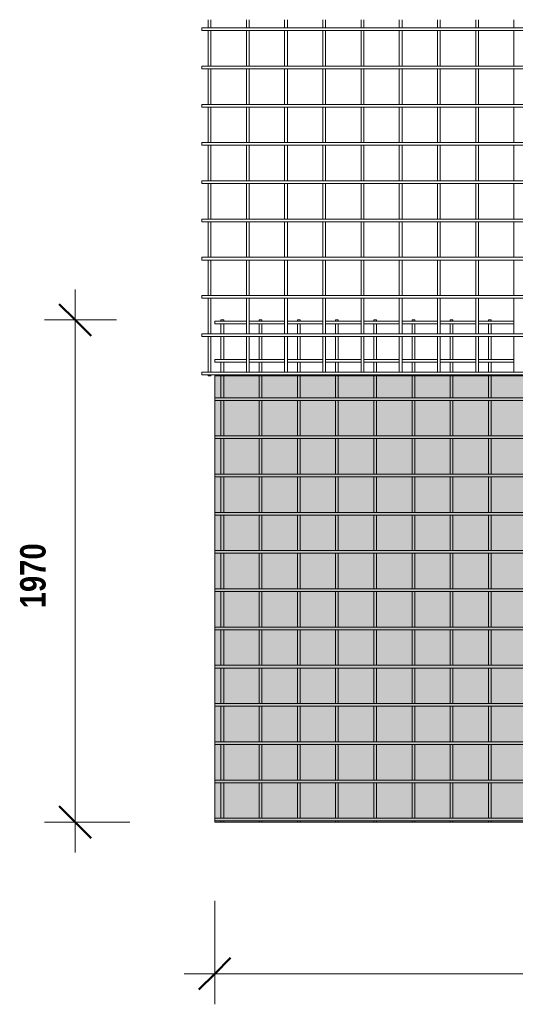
# Model space of a CAD drawing. Header units: millimetres. Extents: x 211 to 8233, y -514 to 3349.
# Tile 1 of 5: x 211 to 2156, y -514 to 3349. Entities that reach past the tile are written whole.
import ezdxf

# ---------------------------------------------------------------- set-up
doc = ezdxf.new("R2010")
doc.units = ezdxf.units.MM
for name, color, linetype, lineweight in [('A-ANNO-DIMS', 211, 'Continuous', 9), ('A-ANNO-DIMS-50', 211, 'Continuous', 9), ('A-DETL-GENF', 92, 'Continuous', 18), ('A-DETL-THIN', 151, 'Continuous', 18), ('A-GENM', 13, 'Continuous', 18)]:
    doc.layers.add(name, color=color, linetype=linetype, lineweight=lineweight)
doc.styles.add('TechnicBold', font='techb___.ttf', dxfattribs={"height": 100})
doc.dimstyles.new('Technic_-_DiagonalSlash', dxfattribs={"dimscale": 304.8, "dimtxt": 134.269535, "dimasz": 0.410105, "dimexe": 0.393701, "dimexo": 0.82021, "dimgap": 0.287073, "dimtad": 1, "dimdec": 0, "dimzin": 0, "dimdsep": 46, "dimtxsty": 'TechnicBold', "dimblk1": 'OBLIQUE', "dimblk2": 'OBLIQUE', "dimsah": 1, "dimcen": 0.09, "dimdle": 0.393701, "dimazin": 0, "dimtfac": 1, "dimtdec": 4, "dimtix": 1, "dimtmove": 0, "dimatfit": 3, "dimfxl": 1, "dimtvp": 1, "dimtfill": 1, "dimtolj": 1, "dimtzin": 0, "dimarcsym": 2})

# ---------------------------------------------------------------- blocks, each defined once
blk = doc.blocks.new('United Steel 665 Standard Mesh - United Steel 665 Standard Mesh-267770-Level 1')
at = {"layer": 'A-GENM'}
for p, q in [((-4535.3, 0), (-4535.3, -5)), ((-4524.7, 0), (-4535.3, 0)), ((-4524.7, -5), (-4524.7, 0)), ((-4385.3, 0), (-4385.3, -5)), ((-4374.7, 0), (-4385.3, 0)), ((-4374.7, -5), (-4374.7, 0)), ((-4235.3, 0), (-4235.3, -5)), ((-4224.7, 0), (-4235.3, 0)), ((-4224.7, -5), (-4224.7, 0)), ((-4085.3, 0), (-4085.3, -5)), ((-4074.7, 0), (-4085.3, 0)), ((-4074.7, -5), (-4074.7, 0)), ((-3935.3, 0), (-3935.3, -5)), ((-3924.7, 0), (-3935.3, 0)), ((-3924.7, -5), (-3924.7, 0)), ((-3785.3, 0), (-3785.3, -5)), ((-3774.7, 0), (-3785.3, 0)), ((-3774.7, -5), (-3774.7, 0)), ((-3635.3, 0), (-3635.3, -5)), ((-3624.7, 0), (-3635.3, 0)), ((-3624.7, -5), (-3624.7, 0)), ((-3485.3, 0), (-3485.3, -5)), ((-3474.7, 0), (-3485.3, 0)), ((-3474.7, -5), (-3474.7, 0)), ((-4435.3, -5), (-4560, -5)), ((-4560, -5), (-4560, -15.6)), ((-4560, -15.6), (-4435.3, -15.6)), ((-4535.3, -15.6), (-4535.3, -54.3)), ((-4524.7, -54.3), (-4524.7, -15.6)), ((-4285.3, -5), (-4424.7, -5)), ((-4424.7, -15.6), (-4285.3, -15.6)), ((-4385.3, -15.5), (-4385.3, -54.3)), ((-4374.7, -54.3), (-4374.7, -15.5)), ((-4135.3, -5), (-4274.7, -5)), ((-4274.7, -15.6), (-4135.3, -15.6)), ((-4235.3, -15.5), (-4235.3, -54.3)), ((-4224.7, -54.3), (-4224.7, -15.5)), ((-3985.3, -5), (-4124.7, -5)), ((-4124.7, -15.6), (-3985.3, -15.6)), ((-4085.3, -15.5), (-4085.3, -54.3)), ((-4074.7, -54.3), (-4074.7, -15.5)), ((-3835.3, -5), (-3974.7, -5)), ((-3974.7, -15.6), (-3835.3, -15.6)), ((-3935.3, -15.5), (-3935.3, -54.3)), ((-3924.7, -54.3), (-3924.7, -15.5)), ((-3685.3, -5), (-3824.7, -5)), ((-3824.7, -15.6), (-3685.3, -15.6)), ((-3785.3, -15.5), (-3785.3, -54.3)), ((-3774.7, -54.3), (-3774.7, -15.5)), ((-3535.3, -5), (-3674.7, -5)), ((-3674.7, -15.6), (-3535.3, -15.6)), ((-3635.3, -15.5), (-3635.3, -54.4)), ((-3624.7, -54.4), (-3624.7, -15.5)), ((-3385.3, -5), (-3524.7, -5)), ((-3524.7, -15.6), (-3385.3, -15.6)), ((-3485.3, -15.5), (-3485.3, -54.4)), ((-3474.7, -54.4), (-3474.7, -15.5)), ((-4535.3, -64.9), (-4535.3, -155)), ((-4524.7, -155), (-4524.7, -64.9)), ((-4385.3, -64.9), (-4385.3, -155)), ((-4374.7, -155), (-4374.7, -64.9)), ((-4235.3, -64.9), (-4235.3, -155)), ((-4224.7, -155), (-4224.7, -64.9)), ((-4085.3, -64.9), (-4085.3, -155)), ((-4074.7, -155), (-4074.7, -64.9)), ((-3935.3, -64.9), (-3935.3, -155)), ((-3924.7, -155), (-3924.7, -64.9)), ((-3785.3, -64.9), (-3785.3, -155)), ((-3774.7, -155), (-3774.7, -64.9)), ((-3635.3, -64.9), (-3635.3, -155)), ((-3624.7, -155), (-3624.7, -64.9)), ((-3485.3, -64.9), (-3485.3, -155)), ((-3474.7, -155), (-3474.7, -64.9)), ((-4435.3, -155), (-4560, -155)), ((-4560, -155), (-4560, -165.6)), ((-4560, -165.6), (-4435.3, -165.6)), ((-4535.3, -165.6), (-4535.3, -204.3)), ((-4524.7, -204.3), (-4524.7, -165.6)), ((-4285.3, -155), (-4424.7, -155)), ((-4424.7, -165.6), (-4285.3, -165.6)), ((-4385.3, -165.6), (-4385.3, -204.3)), ((-4374.7, -204.3), (-4374.7, -165.6)), ((-4135.3, -155), (-4274.7, -155)), ((-4274.7, -165.6), (-4135.3, -165.6)), ((-4235.3, -165.5), (-4235.3, -204.3)), ((-4224.7, -204.3), (-4224.7, -165.5)), ((-3985.3, -155), (-4124.7, -155)), ((-4124.7, -165.6), (-3985.3, -165.6)), ((-4085.3, -165.5), (-4085.3, -204.3)), ((-4074.7, -204.3), (-4074.7, -165.5)), ((-3835.3, -155), (-3974.7, -155)), ((-3974.7, -165.6), (-3835.3, -165.6)), ((-3935.3, -165.5), (-3935.3, -204.3)), ((-3924.7, -204.3), (-3924.7, -165.5)), ((-3685.3, -155), (-3824.7, -155)), ((-3824.7, -165.6), (-3685.3, -165.6)), ((-3785.3, -165.5), (-3785.3, -204.4)), ((-3774.7, -204.4), (-3774.7, -165.5)), ((-3535.3, -155), (-3674.7, -155)), ((-3674.7, -165.6), (-3535.3, -165.6)), ((-3635.3, -165.5), (-3635.3, -204.4)), ((-3624.7, -204.4), (-3624.7, -165.5)), ((-3385.3, -155), (-3524.7, -155)), ((-3524.7, -165.6), (-3385.3, -165.6)), ((-3485.3, -165.5), (-3485.3, -204.4)), ((-3474.7, -204.4), (-3474.7, -165.5)), ((-4535.3, -214.9), (-4535.3, -219.3)), ((-4535.3, -219.3), (-4535.3, -305)), ((-4524.7, -219.3), (-4524.7, -214.9)), ((-4524.7, -305), (-4524.7, -219.3)), ((-4385.3, -214.9), (-4385.3, -219.3)), ((-4385.3, -219.3), (-4385.3, -305)), ((-4374.7, -219.3), (-4374.7, -214.9)), ((-4374.7, -305), (-4374.7, -219.3)), ((-4235.3, -214.9), (-4235.3, -219.3)), ((-4235.3, -219.3), (-4235.3, -305)), ((-4224.7, -219.3), (-4224.7, -214.9)), ((-4224.7, -305), (-4224.7, -219.3)), ((-4085.3, -214.9), (-4085.3, -219.3)), ((-4085.3, -219.3), (-4085.3, -305)), ((-4074.7, -219.3), (-4074.7, -214.9)), ((-4074.7, -305), (-4074.7, -219.3)), ((-3935.3, -214.9), (-3935.3, -219.3)), ((-3935.3, -219.3), (-3935.3, -305)), ((-3924.7, -219.3), (-3924.7, -214.9)), ((-3924.7, -305), (-3924.7, -219.3)), ((-3785.3, -214.9), (-3785.3, -219.3)), ((-3785.3, -219.3), (-3785.3, -305)), ((-3774.7, -219.3), (-3774.7, -214.9)), ((-3774.7, -305), (-3774.7, -219.3)), ((-3635.3, -214.9), (-3635.3, -219.3)), ((-3635.3, -219.3), (-3635.3, -305)), ((-3624.7, -219.3), (-3624.7, -214.9)), ((-3624.7, -305), (-3624.7, -219.3)), ((-3485.3, -214.9), (-3485.3, -219.3)), ((-3485.3, -219.3), (-3485.3, -305)), ((-3474.7, -219.3), (-3474.7, -214.9)), ((-3474.7, -305), (-3474.7, -219.3)), ((-250.1, -305), (-4560, -305)), ((-4560, -305), (-4560, -315.6)), ((-4560, -315.6), (-250.1, -315.6)), ((-4535.3, -315.6), (-4535.3, -455)), ((-4524.7, -455), (-4524.7, -315.6)), ((-4385.3, -315.6), (-4385.3, -455)), ((-4374.7, -455), (-4374.7, -315.6)), ((-4235.3, -315.6), (-4235.3, -455)), ((-4224.7, -455), (-4224.7, -315.6)), ((-4085.3, -315.5), (-4085.3, -455)), ((-4074.7, -455), (-4074.7, -315.5)), ((-3935.3, -315.5), (-3935.3, -455)), ((-3924.7, -455), (-3924.7, -315.5)), ((-3785.3, -315.5), (-3785.3, -455)), ((-3774.7, -455), (-3774.7, -315.5)), ((-3635.3, -315.5), (-3635.3, -455)), ((-3624.7, -455), (-3624.7, -315.5)), ((-3485.3, -315.5), (-3485.3, -455)), ((-3474.7, -455), (-3474.7, -315.5)), ((-250.1, -455), (-4560, -455)), ((-4560, -455), (-4560, -465.6)), ((-4560, -465.6), (-250.1, -465.6)), ((-4535.3, -465.6), (-4535.3, -605)), ((-4524.7, -605), (-4524.7, -465.6)), ((-4385.3, -465.6), (-4385.3, -605)), ((-4374.7, -605), (-4374.7, -465.6)), ((-4235.3, -465.6), (-4235.3, -605)), ((-4224.7, -605), (-4224.7, -465.6)), ((-4085.3, -465.5), (-4085.3, -605)), ((-4074.7, -605), (-4074.7, -465.5)), ((-3935.3, -465.5), (-3935.3, -605)), ((-3924.7, -605), (-3924.7, -465.5)), ((-3785.3, -465.5), (-3785.3, -605)), ((-3774.7, -605), (-3774.7, -465.5)), ((-3635.3, -465.5), (-3635.3, -605)), ((-3624.7, -605), (-3624.7, -465.5)), ((-3485.3, -465.5), (-3485.3, -605)), ((-3474.7, -605), (-3474.7, -465.5)), ((-250.1, -605), (-4560, -605)), ((-4560, -605), (-4560, -615.6)), ((-4560, -615.6), (-250.1, -615.6)), ((-4535.3, -615.6), (-4535.3, -755)), ((-4524.7, -755), (-4524.7, -615.6)), ((-4385.3, -615.6), (-4385.3, -755)), ((-4374.7, -755), (-4374.7, -615.6)), ((-4235.3, -615.6), (-4235.3, -755)), ((-4224.7, -755), (-4224.7, -615.6)), ((-4085.3, -615.6), (-4085.3, -755)), ((-4074.7, -755), (-4074.7, -615.6)), ((-3935.3, -615.5), (-3935.3, -755)), ((-3924.7, -755), (-3924.7, -615.5)), ((-3785.3, -615.5), (-3785.3, -755)), ((-3774.7, -755), (-3774.7, -615.5)), ((-3635.3, -615.5), (-3635.3, -755)), ((-3624.7, -755), (-3624.7, -615.5)), ((-3485.3, -615.5), (-3485.3, -755)), ((-3474.7, -755), (-3474.7, -615.5)), ((-250.1, -755), (-4560, -755)), ((-4560, -755), (-4560, -765.6)), ((-4560, -765.6), (-250.1, -765.6)), ((-4535.3, -765.6), (-4535.3, -905)), ((-4524.7, -905), (-4524.7, -765.6)), ((-4385.3, -765.6), (-4385.3, -905)), ((-4374.7, -905), (-4374.7, -765.6)), ((-4235.3, -765.6), (-4235.3, -905)), ((-4224.7, -905), (-4224.7, -765.6)), ((-4085.3, -765.6), (-4085.3, -905)), ((-4074.7, -905), (-4074.7, -765.6)), ((-3935.3, -765.6), (-3935.3, -905)), ((-3924.7, -905), (-3924.7, -765.6)), ((-3785.3, -765.5), (-3785.3, -905)), ((-3774.7, -905), (-3774.7, -765.5)), ((-3635.3, -765.5), (-3635.3, -905)), ((-3624.7, -905), (-3624.7, -765.5)), ((-3485.3, -765.5), (-3485.3, -905)), ((-3474.7, -905), (-3474.7, -765.5)), ((-250.1, -905), (-4560, -905)), ((-4560, -905), (-4560, -915.6)), ((-4560, -915.6), (-250.1, -915.6)), ((-4535.3, -915.6), (-4535.3, -1055)), ((-4524.7, -1055), (-4524.7, -915.6)), ((-4385.3, -915.6), (-4385.3, -1055)), ((-4374.7, -1055), (-4374.7, -915.6)), ((-4235.3, -915.6), (-4235.3, -1055)), ((-4224.7, -1055), (-4224.7, -915.6)), ((-4085.3, -915.6), (-4085.3, -1055)), ((-4074.7, -1055), (-4074.7, -915.6)), ((-3935.3, -915.6), (-3935.3, -1055)), ((-3924.7, -1055), (-3924.7, -915.6)), ((-3785.3, -915.6), (-3785.3, -1055)), ((-3774.7, -1055), (-3774.7, -915.6)), ((-3635.3, -915.5), (-3635.3, -1055)), ((-3624.7, -1055), (-3624.7, -915.5)), ((-3485.3, -915.5), (-3485.3, -1055)), ((-3474.7, -1055), (-3474.7, -915.5)), ((-250.1, -1055), (-4560, -1055)), ((-4560, -1055), (-4560, -1065.6)), ((-4560, -1065.6), (-250.1, -1065.6)), ((-4535.3, -1065.6), (-4535.3, -1205)), ((-4524.7, -1205), (-4524.7, -1065.6)), ((-4385.3, -1065.6), (-4385.3, -1205)), ((-4374.7, -1205), (-4374.7, -1065.6)), ((-4235.3, -1065.6), (-4235.3, -1205)), ((-4224.7, -1205), (-4224.7, -1065.6)), ((-4085.3, -1065.6), (-4085.3, -1205)), ((-4074.7, -1205), (-4074.7, -1065.6)), ((-3935.3, -1065.6), (-3935.3, -1205)), ((-3924.7, -1205), (-3924.7, -1065.6)), ((-3785.3, -1065.6), (-3785.3, -1205)), ((-3774.7, -1205), (-3774.7, -1065.6)), ((-3635.3, -1065.5), (-3635.3, -1205)), ((-3624.7, -1205), (-3624.7, -1065.5)), ((-3485.3, -1065.5), (-3485.3, -1205)), ((-3474.7, -1205), (-3474.7, -1065.5)), ((-250.1, -1205), (-4560, -1205)), ((-4560, -1205), (-4560, -1215.6)), ((-4560, -1215.6), (-250.1, -1215.6)), ((-4535.3, -1215.6), (-4535.3, -1355)), ((-4524.7, -1355), (-4524.7, -1215.6)), ((-4385.3, -1215.6), (-4385.3, -1355)), ((-4374.7, -1355), (-4374.7, -1215.6)), ((-4235.3, -1215.6), (-4235.3, -1355)), ((-4224.7, -1355), (-4224.7, -1215.6)), ((-4085.3, -1215.6), (-4085.3, -1355)), ((-4074.7, -1355), (-4074.7, -1215.6)), ((-3935.3, -1215.6), (-3935.3, -1355)), ((-3924.7, -1355), (-3924.7, -1215.6)), ((-3785.3, -1215.6), (-3785.3, -1355)), ((-3774.7, -1355), (-3774.7, -1215.6)), ((-3635.3, -1215.6), (-3635.3, -1355)), ((-3624.7, -1355), (-3624.7, -1215.6)), ((-3485.3, -1215.5), (-3485.3, -1355)), ((-3474.7, -1355), (-3474.7, -1215.5)), ((-250.1, -1355), (-4560, -1355)), ((-4560, -1355), (-4560, -1365.6)), ((-4560, -1365.6), (-250.1, -1365.6)), ((-4535.3, -1365.6), (-4535.3, -1505)), ((-4524.7, -1505), (-4524.7, -1365.6)), ((-4385.3, -1365.6), (-4385.3, -1505)), ((-4374.7, -1505), (-4374.7, -1365.6)), ((-4235.3, -1365.6), (-4235.3, -1505)), ((-4224.7, -1505), (-4224.7, -1365.6)), ((-4085.3, -1365.6), (-4085.3, -1505)), ((-4074.7, -1505), (-4074.7, -1365.6)), ((-3935.3, -1365.6), (-3935.3, -1505)), ((-3924.7, -1505), (-3924.7, -1365.6)), ((-3785.3, -1365.6), (-3785.3, -1505)), ((-3774.7, -1505), (-3774.7, -1365.6)), ((-3635.3, -1365.6), (-3635.3, -1505)), ((-3624.7, -1505), (-3624.7, -1365.6)), ((-3485.3, -1365.6), (-3485.3, -1505)), ((-3474.7, -1505), (-3474.7, -1365.6)), ((-250.1, -1505), (-4560, -1505)), ((-4560, -1505), (-4560, -1515.6)), ((-4560, -1515.6), (-250.1, -1515.6)), ((-4535.3, -1515.6), (-4535.3, -1655)), ((-4524.7, -1655), (-4524.7, -1515.6)), ((-4385.3, -1515.6), (-4385.3, -1655)), ((-4374.7, -1655), (-4374.7, -1515.6)), ((-4235.3, -1515.6), (-4235.3, -1655)), ((-4224.7, -1655), (-4224.7, -1515.6)), ((-4085.3, -1515.6), (-4085.3, -1655)), ((-4074.7, -1655), (-4074.7, -1515.6)), ((-3935.3, -1515.6), (-3935.3, -1655)), ((-3924.7, -1655), (-3924.7, -1515.6)), ((-3785.3, -1515.6), (-3785.3, -1655)), ((-3774.7, -1655), (-3774.7, -1515.6)), ((-3635.3, -1515.6), (-3635.3, -1655)), ((-3624.7, -1655), (-3624.7, -1515.6)), ((-3485.3, -1515.6), (-3485.3, -1655)), ((-3474.7, -1655), (-3474.7, -1515.6)), ((-250.1, -1655), (-4560, -1655)), ((-4560, -1655), (-4560, -1665.6)), ((-4560, -1665.6), (-250.1, -1665.6)), ((-4535.3, -1665.6), (-4535.3, -1805)), ((-4524.7, -1805), (-4524.7, -1665.6)), ((-4385.3, -1665.6), (-4385.3, -1805)), ((-4374.7, -1805), (-4374.7, -1665.6)), ((-4235.3, -1665.6), (-4235.3, -1805)), ((-4224.7, -1805), (-4224.7, -1665.6)), ((-4085.3, -1665.6), (-4085.3, -1805)), ((-4074.7, -1805), (-4074.7, -1665.6)), ((-3935.3, -1665.6), (-3935.3, -1805)), ((-3924.7, -1805), (-3924.7, -1665.6)), ((-3785.3, -1665.6), (-3785.3, -1805)), ((-3774.7, -1805), (-3774.7, -1665.6)), ((-3635.3, -1665.6), (-3635.3, -1805)), ((-3624.7, -1805), (-3624.7, -1665.6)), ((-3485.3, -1665.6), (-3485.3, -1805)), ((-3474.7, -1805), (-3474.7, -1665.6)), ((-250.1, -1805), (-4560, -1805)), ((-4560, -1805), (-4560, -1815.6)), ((-4560, -1815.6), (-250.1, -1815.6)), ((-4535.3, -1815.6), (-4535.3, -1955)), ((-4524.7, -1955), (-4524.7, -1815.6)), ((-4385.3, -1815.6), (-4385.3, -1955)), ((-4374.7, -1955), (-4374.7, -1815.6)), ((-4235.3, -1815.6), (-4235.3, -1955)), ((-4224.7, -1955), (-4224.7, -1815.6)), ((-4085.3, -1815.6), (-4085.3, -1955)), ((-4074.7, -1955), (-4074.7, -1815.6)), ((-3935.3, -1815.6), (-3935.3, -1955)), ((-3924.7, -1955), (-3924.7, -1815.6)), ((-3785.3, -1815.6), (-3785.3, -1955)), ((-3774.7, -1955), (-3774.7, -1815.6)), ((-3635.3, -1815.6), (-3635.3, -1955)), ((-3624.7, -1955), (-3624.7, -1815.6)), ((-3485.3, -1815.6), (-3485.3, -1955.1)), ((-3474.7, -1955.1), (-3474.7, -1815.6)), ((-250.1, -1955), (-4560, -1955)), ((-4560, -1955), (-4560, -1965.6)), ((-4560, -1965.6), (-250.1, -1965.6)), ((-4535.3, -1965.6), (-4535.3, -1970)), ((-4535.3, -1970), (-4524.7, -1970)), ((-4524.7, -1970), (-4524.7, -1965.6)), ((-4385.3, -1965.6), (-4385.3, -1970)), ((-4385.3, -1970), (-4374.7, -1970)), ((-4374.7, -1970), (-4374.7, -1965.6)), ((-4235.3, -1965.6), (-4235.3, -1970)), ((-4235.3, -1970), (-4224.7, -1970)), ((-4224.7, -1970), (-4224.7, -1965.6)), ((-4085.3, -1965.6), (-4085.3, -1970)), ((-4085.3, -1970), (-4074.7, -1970)), ((-4074.7, -1970), (-4074.7, -1965.6)), ((-3935.3, -1965.6), (-3935.3, -1970)), ((-3935.3, -1970), (-3924.7, -1970)), ((-3924.7, -1970), (-3924.7, -1965.6)), ((-3785.3, -1965.6), (-3785.3, -1970)), ((-3785.3, -1970), (-3774.7, -1970)), ((-3774.7, -1970), (-3774.7, -1965.6)), ((-3635.3, -1965.6), (-3635.3, -1970)), ((-3635.3, -1970), (-3624.7, -1970)), ((-3624.7, -1970), (-3624.7, -1965.6)), ((-3485.3, -1965.6), (-3485.3, -1970)), ((-3485.3, -1970), (-3474.7, -1970)), ((-3474.7, -1970), (-3474.7, -1965.6))]:
    blk.add_line(p, q, dxfattribs=at)
blk = doc.blocks.new('United Steel 665 Standard Mesh - United Steel 665 Standard Mesh-V1-Level 1')
at = {"layer": 'A-GENM'}
for p, q in [((-4535.3, -572.8), (-4535.3, -605)), ((-4524.7, -605), (-4524.7, -572.8)), ((-4385.3, -572.8), (-4385.3, -605)), ((-4374.7, -605), (-4374.7, -572.8)), ((-4235.3, -572.8), (-4235.3, -605)), ((-4224.7, -605), (-4224.7, -572.8)), ((-4085.3, -572.8), (-4085.3, -605)), ((-4074.7, -605), (-4074.7, -572.8)), ((-3935.3, -572.8), (-3935.3, -605)), ((-3924.7, -605), (-3924.7, -572.8)), ((-3785.3, -572.8), (-3785.3, -605)), ((-3774.7, -605), (-3774.7, -572.8)), ((-3635.3, -572.8), (-3635.3, -605)), ((-3624.7, -605), (-3624.7, -572.8)), ((-3485.3, -572.8), (-3485.3, -605)), ((-3474.7, -605), (-3474.7, -572.8)), ((-3335.3, -572.8), (-3335.3, -605)), ((0, -605), (-4560, -605)), ((-4560, -605), (-4560, -615.6)), ((-4560, -615.6), (0, -615.6)), ((-4535.3, -615.6), (-4535.3, -755)), ((-4524.7, -755), (-4524.7, -615.6)), ((-4385.3, -615.6), (-4385.3, -755)), ((-4374.7, -755), (-4374.7, -615.6)), ((-4235.3, -615.6), (-4235.3, -755)), ((-4224.7, -755), (-4224.7, -615.6)), ((-4085.3, -615.6), (-4085.3, -755)), ((-4074.7, -755), (-4074.7, -615.6)), ((-3935.3, -615.5), (-3935.3, -755)), ((-3924.7, -755), (-3924.7, -615.5)), ((-3785.3, -615.5), (-3785.3, -755)), ((-3774.7, -755), (-3774.7, -615.5)), ((-3635.3, -615.5), (-3635.3, -755)), ((-3624.7, -755), (-3624.7, -615.5)), ((-3485.3, -615.5), (-3485.3, -755)), ((-3474.7, -755), (-3474.7, -615.5)), ((-3335.3, -615.5), (-3335.3, -755)), ((0, -755), (-4560, -755)), ((-4560, -755), (-4560, -765.6)), ((-4560, -765.6), (0, -765.6)), ((-4535.3, -765.6), (-4535.3, -905)), ((-4524.7, -905), (-4524.7, -765.6)), ((-4385.3, -765.6), (-4385.3, -905)), ((-4374.7, -905), (-4374.7, -765.6)), ((-4235.3, -765.6), (-4235.3, -905)), ((-4224.7, -905), (-4224.7, -765.6)), ((-4085.3, -765.6), (-4085.3, -905)), ((-4074.7, -905), (-4074.7, -765.6)), ((-3935.3, -765.6), (-3935.3, -905)), ((-3924.7, -905), (-3924.7, -765.6)), ((-3785.3, -765.5), (-3785.3, -905)), ((-3774.7, -905), (-3774.7, -765.5)), ((-3635.3, -765.5), (-3635.3, -905)), ((-3624.7, -905), (-3624.7, -765.5)), ((-3485.3, -765.5), (-3485.3, -905)), ((-3474.7, -905), (-3474.7, -765.5)), ((-3335.3, -765.5), (-3335.3, -905)), ((-2051.3, -905), (-4560, -905)), ((-4560, -905), (-4560, -915.6)), ((-4560, -915.6), (-2061.8, -915.6)), ((-4535.3, -915.6), (-4535.3, -1055)), ((-4524.7, -1055), (-4524.7, -915.6)), ((-4385.3, -915.6), (-4385.3, -1055)), ((-4374.7, -1055), (-4374.7, -915.6)), ((-4235.3, -915.6), (-4235.3, -1055)), ((-4224.7, -1055), (-4224.7, -915.6)), ((-4085.3, -915.6), (-4085.3, -1055)), ((-4074.7, -1055), (-4074.7, -915.6)), ((-3935.3, -915.6), (-3935.3, -1055)), ((-3924.7, -1055), (-3924.7, -915.6)), ((-3785.3, -915.6), (-3785.3, -1055)), ((-3774.7, -1055), (-3774.7, -915.6)), ((-3635.3, -915.5), (-3635.3, -1055)), ((-3624.7, -1055), (-3624.7, -915.5)), ((-3485.3, -915.5), (-3485.3, -1055)), ((-3474.7, -1055), (-3474.7, -915.5)), ((-3335.3, -915.5), (-3335.3, -1055)), ((-2136.4, -1055), (-4560, -1055)), ((-4560, -1055), (-4560, -1065.6)), ((-4560, -1065.6), (-2139.1, -1065.6)), ((-4535.3, -1065.6), (-4535.3, -1205)), ((-4524.7, -1205), (-4524.7, -1065.6)), ((-4385.3, -1065.6), (-4385.3, -1205)), ((-4374.7, -1205), (-4374.7, -1065.6)), ((-4235.3, -1065.6), (-4235.3, -1205)), ((-4224.7, -1205), (-4224.7, -1065.6)), ((-4085.3, -1065.6), (-4085.3, -1205)), ((-4074.7, -1205), (-4074.7, -1065.6)), ((-3935.3, -1065.6), (-3935.3, -1205)), ((-3924.7, -1205), (-3924.7, -1065.6)), ((-3785.3, -1065.6), (-3785.3, -1205)), ((-3774.7, -1205), (-3774.7, -1065.6)), ((-3635.3, -1065.5), (-3635.3, -1205)), ((-3624.7, -1205), (-3624.7, -1065.5)), ((-3485.3, -1065.5), (-3485.3, -1205)), ((-3474.7, -1205), (-3474.7, -1065.5)), ((-3335.3, -1065.5), (-3335.3, -1205)), ((-2131.3, -1205), (-4560, -1205)), ((-4560, -1205), (-4560, -1215.6)), ((-4560, -1215.6), (-2128.1, -1215.6)), ((-4535.3, -1215.6), (-4535.3, -1355)), ((-4524.7, -1355), (-4524.7, -1215.6)), ((-4385.3, -1215.6), (-4385.3, -1355)), ((-4374.7, -1355), (-4374.7, -1215.6)), ((-4235.3, -1215.6), (-4235.3, -1355)), ((-4224.7, -1355), (-4224.7, -1215.6)), ((-4085.3, -1215.6), (-4085.3, -1355)), ((-4074.7, -1355), (-4074.7, -1215.6)), ((-3935.3, -1215.6), (-3935.3, -1355)), ((-3924.7, -1355), (-3924.7, -1215.6)), ((-3785.3, -1215.6), (-3785.3, -1355)), ((-3774.7, -1355), (-3774.7, -1215.6)), ((-3635.3, -1215.6), (-3635.3, -1355)), ((-3624.7, -1355), (-3624.7, -1215.6)), ((-3485.3, -1215.5), (-3485.3, -1355)), ((-3474.7, -1355), (-3474.7, -1215.5)), ((-3335.3, -1215.5), (-3335.3, -1355)), ((-2030.8, -1355), (-4560, -1355)), ((-4560, -1355), (-4560, -1365.6)), ((-4560, -1365.6), (-2017.8, -1365.6)), ((-4535.3, -1365.6), (-4535.3, -1505)), ((-4524.7, -1505), (-4524.7, -1365.6)), ((-4385.3, -1365.6), (-4385.3, -1505)), ((-4374.7, -1505), (-4374.7, -1365.6)), ((-4235.3, -1365.6), (-4235.3, -1505)), ((-4224.7, -1505), (-4224.7, -1365.6)), ((-4085.3, -1365.6), (-4085.3, -1505)), ((-4074.7, -1505), (-4074.7, -1365.6)), ((-3935.3, -1365.6), (-3935.3, -1505)), ((-3924.7, -1505), (-3924.7, -1365.6)), ((-3785.3, -1365.6), (-3785.3, -1505)), ((-3774.7, -1505), (-3774.7, -1365.6)), ((-3635.3, -1365.6), (-3635.3, -1505)), ((-3624.7, -1505), (-3624.7, -1365.6)), ((-3485.3, -1365.6), (-3485.3, -1505)), ((-3474.7, -1505), (-3474.7, -1365.6)), ((-3335.3, -1365.5), (-3335.3, -1505)), ((0, -1505), (-4560, -1505)), ((-4560, -1505), (-4560, -1515.6)), ((-4560, -1515.6), (0, -1515.6)), ((-4535.3, -1515.6), (-4535.3, -1655)), ((-4524.7, -1655), (-4524.7, -1515.6)), ((-4385.3, -1515.6), (-4385.3, -1655)), ((-4374.7, -1655), (-4374.7, -1515.6)), ((-4235.3, -1515.6), (-4235.3, -1655)), ((-4224.7, -1655), (-4224.7, -1515.6)), ((-4085.3, -1515.6), (-4085.3, -1655)), ((-4074.7, -1655), (-4074.7, -1515.6)), ((-3935.3, -1515.6), (-3935.3, -1655)), ((-3924.7, -1655), (-3924.7, -1515.6)), ((-3785.3, -1515.6), (-3785.3, -1655)), ((-3774.7, -1655), (-3774.7, -1515.6)), ((-3635.3, -1515.6), (-3635.3, -1655)), ((-3624.7, -1655), (-3624.7, -1515.6)), ((-3485.3, -1515.6), (-3485.3, -1655)), ((-3474.7, -1655), (-3474.7, -1515.6)), ((-3335.3, -1515.5), (-3335.3, -1655.1)), ((0, -1655), (-4560, -1655)), ((-4560, -1655), (-4560, -1665.6)), ((-4560, -1665.6), (0, -1665.6)), ((-4535.3, -1665.6), (-4535.3, -1805)), ((-4524.7, -1805), (-4524.7, -1665.6)), ((-4385.3, -1665.6), (-4385.3, -1805)), ((-4374.7, -1805), (-4374.7, -1665.6)), ((-4235.3, -1665.6), (-4235.3, -1805)), ((-4224.7, -1805), (-4224.7, -1665.6)), ((-4085.3, -1665.6), (-4085.3, -1805)), ((-4074.7, -1805), (-4074.7, -1665.6)), ((-3935.3, -1665.6), (-3935.3, -1805)), ((-3924.7, -1805), (-3924.7, -1665.6)), ((-3785.3, -1665.6), (-3785.3, -1805)), ((-3774.7, -1805), (-3774.7, -1665.6)), ((-3635.3, -1665.6), (-3635.3, -1805)), ((-3624.7, -1805), (-3624.7, -1665.6)), ((-3485.3, -1665.6), (-3485.3, -1805)), ((-3474.7, -1805), (-3474.7, -1665.6)), ((-3335.3, -1665.6), (-3335.3, -1805.1)), ((0, -1805), (-4560, -1805)), ((-4560, -1805), (-4560, -1815.6)), ((-4560, -1815.6), (0, -1815.6)), ((-4535.3, -1815.6), (-4535.3, -1955)), ((-4524.7, -1955), (-4524.7, -1815.6)), ((-4385.3, -1815.6), (-4385.3, -1955)), ((-4374.7, -1955), (-4374.7, -1815.6)), ((-4235.3, -1815.6), (-4235.3, -1955)), ((-4224.7, -1955), (-4224.7, -1815.6)), ((-4085.3, -1815.6), (-4085.3, -1955)), ((-4074.7, -1955), (-4074.7, -1815.6)), ((-3935.3, -1815.6), (-3935.3, -1955)), ((-3924.7, -1955), (-3924.7, -1815.6)), ((-3785.3, -1815.6), (-3785.3, -1955)), ((-3774.7, -1955), (-3774.7, -1815.6)), ((-3635.3, -1815.6), (-3635.3, -1955)), ((-3624.7, -1955), (-3624.7, -1815.6)), ((-3485.3, -1815.6), (-3485.3, -1955.1)), ((-3474.7, -1955.1), (-3474.7, -1815.6)), ((-3335.3, -1815.6), (-3335.3, -1955.1)), ((0, -1955), (-4560, -1955)), ((-4560, -1955), (-4560, -1965.6)), ((-4560, -1965.6), (0, -1965.6)), ((-4535.3, -1965.6), (-4535.3, -1970)), ((-4535.3, -1970), (-4524.7, -1970)), ((-4524.7, -1970), (-4524.7, -1965.6)), ((-4385.3, -1965.6), (-4385.3, -1970)), ((-4385.3, -1970), (-4374.7, -1970)), ((-4374.7, -1970), (-4374.7, -1965.6)), ((-4235.3, -1965.6), (-4235.3, -1970)), ((-4235.3, -1970), (-4224.7, -1970)), ((-4224.7, -1970), (-4224.7, -1965.6)), ((-4085.3, -1965.6), (-4085.3, -1970)), ((-4085.3, -1970), (-4074.7, -1970)), ((-4074.7, -1970), (-4074.7, -1965.6)), ((-3935.3, -1965.6), (-3935.3, -1970)), ((-3935.3, -1970), (-3924.7, -1970)), ((-3924.7, -1970), (-3924.7, -1965.6)), ((-3785.3, -1965.6), (-3785.3, -1970)), ((-3785.3, -1970), (-3774.7, -1970)), ((-3774.7, -1970), (-3774.7, -1965.6)), ((-3635.3, -1965.6), (-3635.3, -1970)), ((-3635.3, -1970), (-3624.7, -1970)), ((-3624.7, -1970), (-3624.7, -1965.6)), ((-3485.3, -1965.6), (-3485.3, -1970)), ((-3485.3, -1970), (-3474.7, -1970)), ((-3474.7, -1970), (-3474.7, -1965.6)), ((-3335.3, -1965.6), (-3335.3, -1970)), ((-3335.3, -1970), (-3324.7, -1970))]:
    blk.add_line(p, q, dxfattribs=at)
blk = doc.blocks.new('DIMBLOCK1-Level 1')
at = {"layer": 'A-ANNO-DIMS-50'}
for p, q in [((976.3, -393.6), (976.3, -107.7)), ((5536.3, -393.6), (5536.3, -107.7)), ((856.3, -393.6), (5656.3, -393.6)), ((976.3, -393.6), (976.3, -513.6)), ((5536.3, -393.6), (5536.3, -513.6))]:
    blk.add_line(p, q, dxfattribs=at)
at = {"layer": 'A-ANNO-DIMS-50', "lineweight": 50}
for p, q in [((976.3, -393.6), (1038.8, -331.1)), ((5536.3, -393.6), (5598.8, -331.1)), ((976.3, -393.6), (913.8, -456.1)), ((5536.3, -393.6), (5473.8, -456.1))]:
    blk.add_line(p, q, dxfattribs=at)
at = {"layer": 'A-ANNO-DIMS-50', "color": 0, "insert": (3086.9, -177.4), "char_height": 100, "width": 406.645, "attachment_point": 1, "line_spacing_factor": 0.959068, "style": 'TechnicBold', "bg_fill": 3, "box_fill_scale": 1.25, "bg_fill_color": 9, "bg_fill_true_color": 13158600, "bg_fill_transparency": 0}
blk.add_mtext('4560', dxfattribs=at)
blk = doc.blocks.new('_Oblique')
at = {"color": 0, "linetype": 'ByBlock', "lineweight": -2}
blk.add_line((-0.5, -0.5), (0.5, 0.5), dxfattribs=at)
blk = doc.blocks.new('DIMBLOCK2-Level 1')
at = {"layer": 'A-ANNO-DIMS-50'}
for p, q in [((429, 81.3), (429, 2291.3)), ((429, 2171.3), (309, 2171.3)), ((429, 2171.3), (590.6, 2171.3)), ((429, 201.3), (309, 201.3)), ((429, 201.3), (643.2, 201.3))]:
    blk.add_line(p, q, dxfattribs=at)
at = {"layer": 'A-ANNO-DIMS-50', "lineweight": 50}
for p, q in [((429, 2171.3), (366.5, 2233.8)), ((429, 2171.3), (491.5, 2108.8)), ((429, 201.3), (366.5, 263.8)), ((429, 201.3), (491.5, 138.8))]:
    blk.add_line(p, q, dxfattribs=at)
at = {"layer": 'A-ANNO-DIMS-50', "color": 0, "insert": (212.7, 1040.1), "char_height": 100, "width": 351.019, "attachment_point": 1, "rotation": 90, "line_spacing_factor": 0.959068, "style": 'TechnicBold', "bg_fill": 3, "box_fill_scale": 1.25, "bg_fill_color": 9, "bg_fill_true_color": 13158600, "bg_fill_transparency": 0}
blk.add_mtext('1970', dxfattribs=at)

msp = doc.modelspace()

# ---------------------------------------------------------------- hatches: boundary and pattern name
at = {"layer": 'A-DETL-GENF', "transparency": 33554534}
msp.add_hatch(color=155, dxfattribs=at).paths.add_polyline_path([(976.3, 201.3), (5286.2, 201.3), (5286.2, 1952), (976.3, 1952), (976.3, 217.8)])

# ---------------------------------------------------------------- linework, layer by layer
at = {"layer": 'A-DETL-THIN'}
for p, q in [((976.3, 1952), (976.3, 201.3)), ((5286.2, 1952), (976.3, 1952)), ((976.3, 201.3), (5286.2, 201.3))]:
    msp.add_line(p, q, dxfattribs=at)

# ---------------------------------------------------------------- block references
at = {"layer": 'A-GENM'}
for name, p in [('United Steel 665 Standard Mesh - United Steel 665 Standard Mesh-V1-Level 1', (5486.3, 3922)), ('United Steel 665 Standard Mesh - United Steel 665 Standard Mesh-267770-Level 1', (5536.3, 2171.3))]:
    msp.add_blockref(name, p, dxfattribs=at)

# ---------------------------------------------------------------- dimensions: what is measured, and where the dimension line sits
at = {"layer": 'A-ANNO-DIMS'}
dim = msp.add_linear_dim(base=(5536.3, -393.6), p1=(976.3, 142.3), p2=(5536.3, 142.3), dimstyle='Technic_-_DiagonalSlash', override={"dimpost": '<>', "dimfxl": 4560}, dxfattribs=at)
dim.commit()
dim.dimension.update_dxf_attribs({"geometry": 'DIMBLOCK1-Level 1', "text_midpoint": (3256.3, -255)})

# ---------------------------------------------------------------- next in the draw order: dimensions: what is measured, and where the dimension line sits
dim = msp.add_linear_dim(base=(429, 2171.3), p1=(893.2, 201.3), p2=(340.6, 2171.3), angle=90, dimstyle='Technic_-_DiagonalSlash', override={"dimpost": '<>', "dimfxl": 2046.031061}, dxfattribs=at)
dim.commit()
dim.dimension.update_dxf_attribs({"geometry": 'DIMBLOCK2-Level 1', "text_midpoint": (290.3, 1186.3)})

doc.saveas('drawing.dxf')
